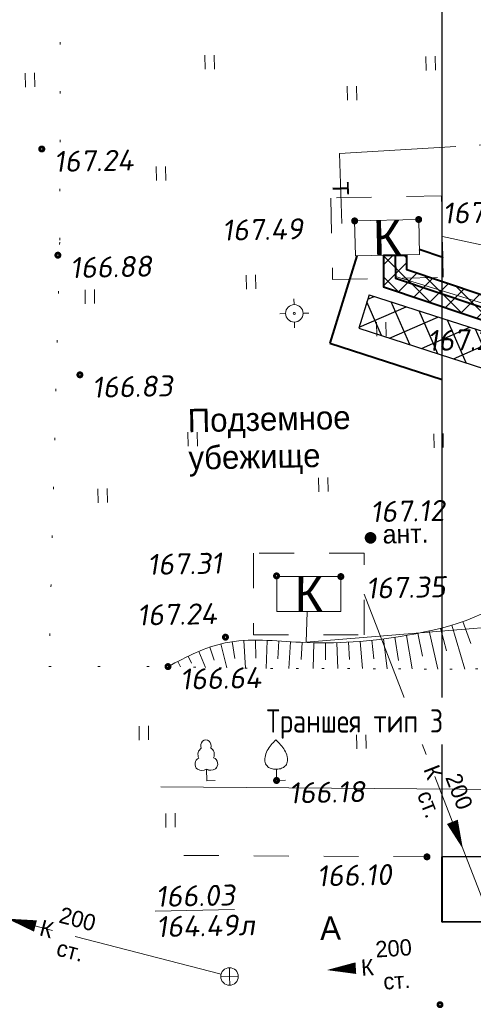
# Model space of a CAD drawing. Header units: millimetres. Extents: x 528565 to 529698, y -48331 to -46821.
# Tile 7 of 53: x 528760 to 528779, y -47355 to -47313. Entities that reach past the tile are written whole.
import ezdxf
from ezdxf import colors
from ezdxf.entities.mleader import LeaderData, LeaderLine
from ezdxf.enums import TextEntityAlignment as Align
from ezdxf.math import Vec2, Vec3

# ---------------------------------------------------------------- set-up
doc = ezdxf.new("R2010")
doc.units = ezdxf.units.MM
for name, pattern in [('DASHED2', [9.525, 6.35, -3.175]), ('LU024', [3, 1.5, -1.5]), ('LU1962', [2.1, 0.1, -2]), ('LU197', [9, 8, -1]), ('LUTT007', [1, 0, -1])]:
    doc.linetypes.add(name, pattern=pattern)
for name, color, linetype, lineweight in [('!ПОС_ограждение', 40, 'DASHED2', 40), ('!ПОС_траншея', 42, 'Continuous', 40), ('02 План', 7, 'Continuous', 25), ('ELEKTROSET_', 6, 'LU1191', 9), ('KANALIZACIA', 1, 'LU197', 13), ('OTMETKI', 7, 'Continuous', 13), ('SWAZ_', 1, 'LU133', 9), ('TEPLOSET_', 94, 'LU197', 13), ('TEXT', 7, 'Continuous', 13), ('TOPOGRAFIA', 7, 'Continuous', 13), ('ZDANIA', 7, 'Continuous', 15), ('Пожарка', 1, 'Continuous', 40), ('Уличн.ограждение', 172, 'FENCELINE1', 50), ('ЭС', 1, 'Continuous', 60)]:
    doc.layers.add(name, color=color, linetype=linetype, lineweight=lineweight)
doc.styles.add('SIMPLEX', font='arial.ttf')
doc.styles.add('SIMPLEX_K', font='txt')
doc.styles.add('Standard_k', font='simplex.shx', dxfattribs={"oblique": 10})
doc.styles.add('СГЕНЕРИР_СТИЛЬ_1', font='times.ttf')
doc.styles.add('тип1', font='txt.shx')
doc.linetypes.add('FENCELINE1', pattern='A,6.35,-2.54,[133,ltypeshp.shx,S=2.54,R=0,X=-2.54,Y=0],-2.54,25.4', length=36.83)
doc.linetypes.add('g5_474_2b', pattern='A,1,-0.25,[33,GUGK_2005.shx,S=1,R=0,X=0,Y=0],-0.25,1', length=2.5)
doc.linetypes.add('LU1191', pattern='A,1,-2,0.29,[131,ltypeshp01.shx,S=1.3,R=180,X=0.923,Y=0.65],0.29,[131,ltypeshp01.shx,S=1.3,R=180,X=1.3,Y=0.65],5,[131,ltypeshp01.shx,S=1.3,R=0,X=-1.3,Y=-0.65],0.58,[131,ltypeshp01.shx,S=1.3,R=0,X=-1.3,Y=-0.65],-2,3', length=14.16)
doc.linetypes.add('LU1193', pattern='A,1,-2,[131,ltypeshp01.shx,S=1.3,R=180,X=1.3,Y=0.65],6,[131,ltypeshp01.shx,S=1.3,R=0,X=-1.3,Y=-0.65],-2,3', length=14)
doc.linetypes.add('LU133', pattern='A,6,[133,ltypeshp.shx,S=0.25,R=0,X=-3,Y=0],-2', length=8)
doc.linetypes.add('связь', pattern='A,2.5,-1.5,["/",тип1,S=-1,R=0,X=0,Y=0.5],-1.5,2.5', length=8)

# ---------------------------------------------------------------- blocks, each defined once
blk = doc.blocks.new('U401t')
at = {"layer": 'TOPOGRAFIA'}
for p, q in [((-0.4, 0), (-0.4, 1.2)), ((0.4, 0), (0.4, 1.2))]:
    blk.add_line(p, q, dxfattribs=at)
blk = doc.blocks.new('Pk_blok')
at = {"color": 0, "linetype": 'Continuous', "lineweight": 13, "const_width": 0.25}
blk.add_lwpolyline([(-0.175, 0, 1), (0.175, 0, 1)], format="xyb", close=True, dxfattribs=at)
blk = doc.blocks.new('U3882')
at = {"layer": 'TOPOGRAFIA'}
blk.add_lwpolyline([(0, 0.979), (0, 0), (0.763, 0.002)], dxfattribs=at)
blk.add_open_spline([(0, 3.49), (0.141, 3.351), (0.418, 3.078), (0.765, 2.595), (0.966, 2.078), (0.998, 1.561), (0.774, 1.193), (0.42, 0.99), (0.001, 0.974), (-0.412, 0.987), (-0.76, 1.193), (-1.001, 1.549), (-0.965, 2.079), (-0.765, 2.595), (-0.418, 3.078), (-0.141, 3.351), (0, 3.49)], degree=3, knots=[0, 0, 0, 0, 0.605608, 1.185653, 1.776143, 2.240838, 2.642449, 2.990041, 3.470375, 3.950708, 4.268679, 4.696621, 5.161316, 5.751806, 6.331851, 6.937459, 6.937459, 6.937459, 6.937459], dxfattribs=at)
blk = doc.blocks.new('U388')
at = {"layer": 'TOPOGRAFIA'}
for p, q in [((0, 0.981), (0, 0)), ((0, 0), (0.72, 0.002))]:
    blk.add_line(p, q, dxfattribs=at)
for centre, major_axis, start_param, end_param in [((0, 3.005), (0, 0.495), 4.281299, 8.285072), ((-0.146, 2.251), (0, 0.618), 0.484745, 2.084745), ((0.146, 2.251), (0, 0.618), 4.19844, 5.79844), ((-0.498, 1.438), (0, 0.531), 0.280468, 2.547921), ((0.498, 1.438), (0, 0.531), 3.735264, 6.002717), ((-0.366, 1.885), (0, 0.992), 2.678506, 3.564479), ((0.366, 1.885), (0, 0.992), 2.718706, 3.604679)]:
    blk.add_ellipse(centre, major_axis=major_axis, ratio=0.9, start_param=start_param, end_param=end_param, dxfattribs=at)
blk = doc.blocks.new('MSTB_blok')
at = {"color": 0, "linetype": 'Continuous', "lineweight": 13, "const_width": 0.495}
blk.add_lwpolyline([(-0.2525, 0, 1), (0.2525, 0, 1)], format="xyb", close=True, dxfattribs=at)
blk = doc.blocks.new('TSO_blok')
at = {"color": 0, "linetype": 'Continuous', "lineweight": 15}
for p, q in [((0, 0.75), (0, 1.25)), ((-0.75, 0), (-1.25, 0)), ((0, -0.75), (0, -1.25)), ((0.75, 0), (1.25, 0))]:
    blk.add_line(p, q, dxfattribs=at)
at = {"color": 0, "linetype": 'Continuous', "lineweight": 15, "const_width": 0.075}
blk.add_lwpolyline([(-0.0875, 0, 1), (0.0875, 0, 1)], format="xyb", close=True, dxfattribs=at)
at = {"color": 0, "linetype": 'Continuous', "lineweight": 15}
blk.add_circle((0, 0), 0.75, dxfattribs=at)
blk = doc.blocks.new('A$C7B8D562C')
at = {"layer": 'ELEKTROSET_', "flags": 128}
blk.add_lwpolyline([(8.017, 7.127), (42.803, 6.855, 0.359703), (57.245, 17.965), (57.288, 28.745), (56.536, 61.276), (56.686, 111.972), (56.584, 152.796), (56.3, 156.155), (73.839, 156.515)], format="xyb", dxfattribs=at)
at = {"layer": 'ELEKTROSET_', "linetype": 'LU1193', "flags": 128}
blk.add_lwpolyline([(14.302, 14.64), (14.252, 13.341), (43.65, 15.736)], dxfattribs=at)
at = {"layer": 'KANALIZACIA'}
for p, q in [((31.202, 28.355), (20.104, 30.747)), ((22.668, 0.115), (16.747, 15.399))]:
    blk.add_line(p, q, dxfattribs=at)
at = {"layer": 'KANALIZACIA', "linetype": 'Continuous'}
blk.add_lwpolyline([(20.533, 5.622, 0.5, 0, 0), (20.988, 4.457, 0, 0, 0), (20.496, 5.715, 0, 0, 0)], format="xyseb", dxfattribs=at)
at = {"layer": 'SWAZ_', "linetype": 'LU133', "flags": 128}
blk.add_lwpolyline([(28.075, 25.973), (18.098, 29.025), (18.078, 29.953)], dxfattribs=at)
at = {"layer": 'TEPLOSET_', "flags": 128}
blk.add_lwpolyline([(15.785, 31.307), (15.694, 34.305), (63.954, 37.244)], dxfattribs=at)
at = {"layer": 'TOPOGRAFIA'}
for p, q in [((20.512, 14.066), (21.073, 12.18)), ((20.988, 14.219), (21.322, 13.276)), ((18.069, 13.543), (18.22, 12.554)), ((18.563, 13.623), (18.813, 12.186)), ((19.055, 13.714), (19.249, 12.733)), ((19.544, 13.816), (19.91, 12.176)), ((20.03, 13.933), (20.282, 12.965)), ((10.119, 13.117), (10.306, 12.559)), ((10.597, 13.261), (10.856, 12.23)), ((11.088, 13.357), (11.2, 12.633)), ((11.585, 13.407), (11.658, 12.217)), ((12.085, 13.422), (12.093, 12.643)), ((12.585, 13.411), (12.537, 12.208)), ((13.084, 13.385), (13.045, 12.62)), ((13.583, 13.353), (13.51, 12.202)), ((14.082, 13.325), (14.051, 12.59)), ((14.582, 13.308), (14.557, 12.199)), ((15.082, 13.303), (15.084, 12.581)), ((15.582, 13.311), (15.615, 12.198)), ((16.081, 13.332), (16.122, 12.59)), ((16.58, 13.367), (16.676, 12.197)), ((17.078, 13.413), (17.162, 12.617)), ((17.574, 13.472), (17.741, 12.194)), ((9.198, 12.729), (9.337, 12.432)), ((9.653, 12.936), (9.945, 12.248)), ((8.75, 12.505), (8.87, 12.273))]:
    blk.add_line(p, q, dxfattribs=at)
at = {"layer": 'TOPOGRAFIA', "linetype": 'LU024'}
for points in [[(20.067, 32.496), (15.319, 32.394), (15.394, 28.895), (20.142, 28.997)], [(16.748, 17.149), (11.999, 17.152), (11.997, 13.651), (16.746, 13.649)]]:
    blk.add_lwpolyline(points, close=True, dxfattribs=at)
at = {"layer": 'TOPOGRAFIA', "linetype": 'LU024', "flags": 128}
blk.add_lwpolyline([(49.501, 3.609), (37.608, 4.107), (19.444, 4.119), (8.017, 4.186)], dxfattribs=at)
at = {"layer": 'TOPOGRAFIA', "linetype": 'Continuous'}
blk.add_spline([(24.117, 38.99), (26.175, 32.475), (25.364, 29.081), (24.328, 26.431), (23.863, 20.579), (23.52, 15.968), (18.608, 13.631), (14.015, 13.328), (10.78, 13.303), (8.329, 12.286)], degree=3, dxfattribs=at)
at = {"layer": 'TOPOGRAFIA', "linetype": 'LUTT007', "lineweight": 20}
blk.add_spline([(8.329, 12.286), (11.552, 12.219), (19.141, 12.183), (26.191, 13.803), (26.997, 17.985), (27.162, 23.957), (28.052, 31.164), (27.057, 36.126), (24.117, 38.99)], degree=3, dxfattribs=at)
at = {"layer": 'ZDANIA'}
for points in [[(19.088, 31.475), (16.34, 31.416), (16.372, 29.916), (19.121, 29.975)], [(15.747, 16.149), (12.998, 16.151), (12.998, 14.651), (15.747, 14.649)]]:
    blk.add_lwpolyline(points, close=True, dxfattribs=at)
at = {"layer": 'OTMETKI', "linetype": 'Continuous', "xscale": 0.50000486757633, "yscale": 0.50000486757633, "zscale": 0.50000486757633, "rotation": 1.173488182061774}
for p in [(16.34, 31.416), (19.088, 31.475), (12.989, 16.178), (15.747, 16.149), (10.795, 13.548), (8.329, 12.286), (12.989, 7.397), (19.444, 4.119)]:
    blk.add_blockref('Pk_blok', p, dxfattribs=at)
at = {"layer": 'TOPOGRAFIA', "xscale": 0.50000486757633, "yscale": 0.50000486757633, "zscale": 0.50000486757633, "rotation": 1.173488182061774}
for name, p in [('U401t', (10.124, 37.93)), ('U401t', (19.608, 37.881)), ('U401t', (16.23, 36.597)), ('U401t', (11.898, 28.491)), ('U401t', (17.497, 26.47)), ('U401t', (9.399, 21.749)), ('U401t', (19.946, 21.68)), ('U401t', (14.997, 19.799)), ('U401t', (16.638, 8.759)), ('U388', (9.989, 7.389)), ('U3882', (12.989, 7.397)), ('U401t', (8.442, 5.388))]:
    blk.add_blockref(name, p, dxfattribs=at)
at = {"layer": 'TOPOGRAFIA', "linetype": 'Continuous', "xscale": 0.50000486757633, "yscale": 0.50000486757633, "zscale": 0.50000486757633, "rotation": 1.173488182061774}
for name, p in [('TSO_blok', (13.749, 27.446)), ('MSTB_blok', (17.023, 17.811))]:
    blk.add_blockref(name, p, dxfattribs=at)
at = {"layer": 'KANALIZACIA', "linetype": 'Continuous', "lineweight": 13, "style": 'SIMPLEX_K'}
blk.add_text('К', height=0.7, rotation=291.1766, dxfattribs=at).set_placement((19.708, 7.757), align=Align.MIDDLE)
for s, p in [('200', (20.22, 7.531)), ('ст.', (19.006, 6.796))]:
    blk.add_text(s, height=0.7, rotation=291.1766, dxfattribs=at).set_placement(p)
at = {"layer": 'KANALIZACIA', "linetype": 'Continuous', "lineweight": 13, "style": 'Standard_k', "oblique": 10}
blk.add_text('164.49л', height=0.9, rotation=1.1735, dxfattribs=at).set_placement((7.827, 0.67))
at = {"layer": 'OTMETKI', "style": 'Standard_k', "oblique": 10}
for s, p in [('167.60', (20.101, 32.197)), ('167.49', (10.634, 31.461)), ('167.29', (19.448, 26.728)), ('167.12', (16.997, 19.379)), ('167.35', (16.815, 16.098)), ('166.64', (8.831, 12.196)), ('166.18', (13.491, 7.307)), ('166.10', (14.701, 3.748)), ('%%u166.03', (7.782, 2.865))]:
    blk.add_text(s, height=0.9, rotation=1.1735, dxfattribs=at).set_placement(p, align=Align.TOP_LEFT)
at = {"layer": 'TEPLOSET_', "linetype": 'Continuous', "lineweight": 13, "style": 'SIMPLEX_K'}
blk.add_text('Т', height=0.7, rotation=271.7346, dxfattribs=at).set_placement((15.74, 32.806), align=Align.MIDDLE)
at = {"layer": 'TEXT', "style": 'SIMPLEX_K'}
for s, height, p in [('Подземное', 1, (9.187, 22.344)), ('убежище', 1, (9.22, 20.738)), ('ант.', 0.8, (17.549, 17.566)), ('А', 1, (14.864, 0.552))]:
    blk.add_text(s, height=height, rotation=1.1735, dxfattribs=at).set_placement(p)
at = {"layer": 'ZDANIA', "lineweight": 13, "style": 'SIMPLEX'}
for rotation, p in [(1.236, (17.73, 30.696)), (359.9673, (14.373, 15.4))]:
    blk.add_text('К', height=1.5, rotation=rotation, dxfattribs=at).set_placement(p, align=Align.MIDDLE)
blk = doc.blocks.new('_None')
blk = doc.blocks.new('*U143')
at = {"lineweight": 30}
h = blk.add_hatch(dxfattribs=at)
h.set_pattern_fill('ANSI31', color=6, scale=5, angle=645.1738, style=0)
h.set_pattern_definition([(330.174, (-0.1309, 0.48257), (0.310856, 0.542211), [])])
h.paths.add_polyline_path([(0.092, -0.338), (-19.211, -5.573), (-19.394, -4.897), (-0.092, 0.338)])
at = {"color": 6, "lineweight": 30}
for p, q in [((-0.092, 0.338), (-19.394, -4.897)), ((0.092, -0.338), (-0.092, 0.338)), ((0.092, -0.338), (-19.211, -5.573)), ((-19.211, -5.573), (-19.394, -4.897))]:
    blk.add_line(p, q, dxfattribs=at)
blk = doc.blocks.new('A$C3b05a69d')
at = {"layer": 'Пожарка', "linetype": 'связь'}
for p, q in [((68.209, -4.592), (74.911, -4.592)), ((74.911, -4.592), (75.836, -6.336))]:
    blk.add_line(p, q, dxfattribs=at)
for points in [[(12.159, 25.603), (12.202, 23.603), (57.817, 8.263)], [(57.817, 8.263), (57.817, -4.592), (68.209, -4.592), (68.206, -2.579)], [(75.836, -6.336), (91.543, -48.21)]]:
    blk.add_lwpolyline(points, dxfattribs=at)
at = {"layer": 'ЭС', "color": 5, "xscale": 1.999999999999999, "yscale": 1.999999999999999, "zscale": 1.999999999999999, "rotation": 146.238589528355}
blk.add_blockref('*U143', (20.778, 20.719), dxfattribs=at)
blk = doc.blocks.new('KK_blok')
at = {"color": 0, "linetype": 'Continuous', "lineweight": 13}
for q in [(-0.75, 0), (0, 0.75), (0, -0.75), (0.75, 0)]:
    blk.add_line((0, 0), q, dxfattribs=at)
blk.add_circle((0, 0), 0.75, dxfattribs=at)

msp = doc.modelspace()

# ---------------------------------------------------------------- hatches: boundary and pattern name
at = {"layer": '!ПОС_траншея', "lineweight": 0, "true_color": 0xcd2027}
h = msp.add_hatch(dxfattribs=at)
h.set_pattern_fill('ANSI37', color=242, scale=0.2)
edge = h.paths.add_edge_path()
edge.add_line((528818.581, -47209.23), (528818.581, -47208.226))
edge.add_line((528818.581, -47208.226), (528831.5, -47208.226))
edge.add_line((528818.581, -47209.23), (528831.499, -47209.246))
edge.add_line((528831.5, -47208.226), (528831.499, -47209.246))
edge = h.paths.add_edge_path()
edge.add_line((528775.247, -47323.039), (528776.247, -47323.039))
edge.add_line((528775.247, -47323.028), (528775.247, -47324.388))
edge.add_line((528775.247, -47324.388), (528797.271, -47331.787))
edge.add_line((528797.271, -47331.787), (528797.271, -47330.732))
edge.add_line((528797.271, -47330.732), (528776.247, -47323.669))
edge.add_line((528776.247, -47323.669), (528776.247, -47323.028))
h.paths.add_polyline_path([(528807.255, -47339.538), (528808.191, -47339.187), (528815.908, -47359.759), (528814.971, -47360.11)])
h = msp.add_hatch()
h.set_pattern_fill('ANSI37', color=6, scale=0.3, angle=-21.4795)
h.set_pattern_definition([(23.52052705, (54044.57705, 190351.0664), (-0.3801214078, 0.8733635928), []), (113.52052705, (54044.57705, 190351.0664), (-0.8733635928, -0.3801214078), [])])
h.paths.add_polyline_path([(528794.747, -47332.803), (528795.188, -47331.369), (528774.631, -47324.737), (528774.19, -47326.171)])

# ---------------------------------------------------------------- linework, layer by layer
at = {"layer": '!ПОС_ограждение', "linetype": 'FENCELINE1', "ltscale": 0.1}
for p, q in [((528772.945, -47326.82), (528777.77, -47328.377)), ((528777.77, -47351.661), (528777.77, -47348.862))]:
    msp.add_line(p, q, dxfattribs=at)
at = {"layer": '!ПОС_ограждение', "linetype": 'FENCELINE1', "ltscale": 0.1, "flags": 128}
for points in [[(528774.099, -47323.064), (528772.945, -47326.82)], [(528777.793, -47323.133), (528777.793, -47323.133), (528777.793, -47323.133), (528777.793, -47323.133), (528776.785, -47322.795)], [(528805.569, -47348.862), (528806.428, -47350.587), (528801.518, -47354.774), (528798.077, -47351.564), (528777.77, -47351.661)]]:
    msp.add_lwpolyline(points, dxfattribs=at)
at = {"layer": '!ПОС_траншея', "color": 242, "true_color": 0xcd2027}
msp.add_line((528775.247, -47323.039), (528776.247, -47323.039), dxfattribs=at)
msp.add_lwpolyline([(528775.247, -47323.028), (528775.247, -47324.388), (528797.271, -47331.787), (528797.271, -47330.732), (528776.247, -47323.669), (528776.247, -47323.028)], dxfattribs=at)
at = {"color": 6, "lineweight": 30}
for p, q in [((528774.631, -47324.737), (528774.19, -47326.171)), ((528774.631, -47324.737), (528795.188, -47331.369)), ((528774.19, -47326.171), (528794.747, -47332.803))]:
    msp.add_line(p, q, dxfattribs=at)
at = {"color": 1}
msp.add_lwpolyline([(528775.747, -47323.028), (528775.747, -47324.029), (528797.296, -47331.268)], dxfattribs=at)
at = {"layer": 'KANALIZACIA'}
msp.add_line((528753.301, -47350.009), (528768.275, -47353.902), dxfattribs=at)
at = {"layer": 'KANALIZACIA', "linetype": 'Continuous'}
for points in [[(528760.308, -47351.831, 0.5, 0, 0), (528759.098, -47351.516, 0, 0, 0), (528760.405, -47351.856, 0, 0, 0)], [(528774.06, -47353.639, 0.5, 0, 0), (528772.813, -47353.721, 0, 0, 0), (528774.16, -47353.632, 0, 0, 0)]]:
    msp.add_lwpolyline(points, format="xyseb", dxfattribs=at)
at = {"layer": 'TOPOGRAFIA'}
for p, q in [((528769.754, -47339.56), (528769.762, -47340.338)), ((528767.788, -47339.865), (528767.975, -47340.422)), ((528768.266, -47339.72), (528768.525, -47340.751)), ((528768.757, -47339.624), (528768.869, -47340.348)), ((528769.254, -47339.574), (528769.327, -47340.764)), ((528766.867, -47340.253), (528767.006, -47340.549)), ((528767.322, -47340.046), (528767.614, -47340.733)), ((528766.419, -47340.476), (528766.539, -47340.709))]:
    msp.add_line(p, q, dxfattribs=at)
at = {"layer": 'TOPOGRAFIA', "linetype": 'LU1962', "lineweight": 20}
msp.add_line((528760.888, -47340.69), (528765.998, -47340.696), dxfattribs=at)
msp.add_lwpolyline([(528761.383, -47311.79), (528761.348, -47322.479), (528760.888, -47340.69)], dxfattribs=at)
at = {"layer": 'TOPOGRAFIA', "linetype": 'LU024'}
msp.add_lwpolyline([(528777.735, -47320.485), (528772.987, -47320.587), (528773.063, -47324.086), (528777.811, -47323.984)], close=True, dxfattribs=at)
at = {"layer": 'ZDANIA'}
msp.add_lwpolyline([(528776.757, -47321.506), (528774.009, -47321.565), (528774.041, -47323.065), (528776.79, -47323.006)], close=True, dxfattribs=at)
at = {"layer": 'Уличн.ограждение', "color": 172, "linetype": 'g5_474_2b', "lineweight": 30, "true_color": 0x0000c2}
msp.add_lwpolyline([(528781.399, -47348.862), (528777.77, -47348.862), (528777.77, -47310.139)], dxfattribs=at)

# ---------------------------------------------------------------- block references
at = {"layer": '02 План'}
msp.add_blockref('A$C7B8D562C', (528757.669, -47352.981), dxfattribs=at)
at = {"layer": 'OTMETKI', "linetype": 'Continuous', "xscale": 0.50000486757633, "yscale": 0.50000486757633, "zscale": 0.50000486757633, "rotation": 1.173488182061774}
for p in [(528760.58, -47318.479), (528776.757, -47321.506), (528774.009, -47321.565), (528761.272, -47323.037), (528762.217, -47328.172), (528768.464, -47339.433), (528765.998, -47340.696), (528777.113, -47348.862), (528777.673, -47355.207)]:
    msp.add_blockref('Pk_blok', p, dxfattribs=at)
at = {"layer": 'TOPOGRAFIA', "xscale": 0.50000486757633, "yscale": 0.50000486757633, "zscale": 0.50000486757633, "rotation": 1.173488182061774}
for name, p in [('U401t', (528767.793, -47315.051)), ('U401t', (528777.277, -47315.1)), ('U401t', (528760.081, -47315.817)), ('U401t', (528773.899, -47316.384)), ('U401t', (528765.702, -47319.831)), ('U401t', (528769.566, -47324.49)), ('U401t', (528762.649, -47325.117)), ('U401t', (528775.165, -47326.511)), ('U401t', (528767.068, -47331.233)), ('U401t', (528777.615, -47331.301)), ('U401t', (528772.666, -47333.183)), ('U401t', (528763.199, -47333.661)), ('U401t', (528764.966, -47343.844)), ('U388', (528767.658, -47345.593)), ('U401t', (528766.111, -47347.593))]:
    msp.add_blockref(name, p, dxfattribs=at)
at = {"layer": 'TOPOGRAFIA', "linetype": 'Continuous', "xscale": 0.50000486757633, "yscale": 0.50000486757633, "zscale": 0.50000486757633, "rotation": 1.173488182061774}
for name, p in [('TSO_blok', (528771.418, -47325.535)), ('MSTB_blok', (528774.692, -47335.17)), ('KK_blok', (528768.638, -47353.997))]:
    msp.add_blockref(name, p, dxfattribs=at)

# ---------------------------------------------------------------- texts
at = {"layer": 'KANALIZACIA', "linetype": 'Continuous', "lineweight": 13, "style": 'SIMPLEX_K'}
for s, rotation, p in [('200', 345.4246, (528761.271, -47351.672)), ('ст.', 345.4246, (528761.158, -47353.086)), ('200', 3.7734, (528774.924, -47353.185)), ('ст.', 3.7734, (528775.263, -47354.563))]:
    msp.add_text(s, height=0.7, rotation=rotation, dxfattribs=at).set_placement(p)
at = {"layer": 'KANALIZACIA', "linetype": 'Continuous', "lineweight": 13, "style": 'Standard_k', "oblique": 10}
msp.add_text('164.49л', height=0.9, rotation=1.1735, dxfattribs=at).set_placement((528765.496, -47352.312))
at = {"layer": 'KANALIZACIA', "linetype": 'Continuous', "lineweight": 13, "style": 'SIMPLEX_K'}
for rotation, p in [(345.4246, (528760.788, -47351.955)), (3.7734, (528774.555, -47353.606))]:
    msp.add_text('К', height=0.7, rotation=rotation, dxfattribs=at).set_placement(p, align=Align.MIDDLE)
at = {"layer": 'OTMETKI', "style": 'Standard_k', "oblique": 10}
for s, p in [('167.24', (528761.082, -47318.569)), ('167.49', (528768.303, -47321.52)), ('166.88', (528761.774, -47323.126)), ('166.83', (528762.718, -47328.262)), ('167.12', (528774.666, -47333.602)), ('167.31', (528765.094, -47335.867)), ('167.24', (528764.658, -47338.037)), ('166.10', (528772.37, -47349.233)), ('%%u166.03', (528765.451, -47350.116))]:
    msp.add_text(s, height=0.9, rotation=1.1735, dxfattribs=at).set_placement(p, align=Align.TOP_LEFT)
at = {"layer": 'TEPLOSET_', "linetype": 'Continuous', "lineweight": 13, "style": 'SIMPLEX_K'}
msp.add_text('Т', height=0.7, rotation=271.7346, dxfattribs=at).set_placement((528773.409, -47320.175), align=Align.MIDDLE)
at = {"layer": 'TEXT', "style": 'SIMPLEX_K'}
for s, height, p in [('Подземное', 1, (528766.856, -47330.637)), ('убежище', 1, (528766.889, -47332.243)), ('ант.', 0.8, (528775.218, -47335.415)), ('А', 1, (528772.533, -47352.429))]:
    msp.add_text(s, height=height, rotation=1.1735, dxfattribs=at).set_placement(p)
at = {"layer": 'ZDANIA', "lineweight": 13, "style": 'SIMPLEX'}
msp.add_text('К', height=1.5, rotation=1.236, dxfattribs=at).set_placement((528775.399, -47322.286), align=Align.MIDDLE)

# ---------------------------------------------------------------- next in the draw order: leaders
at = {"color": 64}
ml = msp.add_multileader_mtext('Standard', dxfattribs=at)
ml.set_content('\\A1;{\\Fcs_gost2304|c204;Траншея тип \\Fcs_gost2304|c0;3}', color=64, style='СГЕНЕРИР_СТИЛЬ_1')
ml.set_leader_properties()
ml.set_arrow_properties(name='NONE')
ml.build(insert=Vec2(0, 0))
ml.multileader.update_dxf_attribs({"text_left_attachment_type": 6, "text_right_attachment_type": 6, "arrow_head_size": 1})
ctx = ml.context
ctx.base_point, ctx.char_height, ctx.arrow_head_size, ctx.landing_gap_size, ctx.plane_origin = Vec3(528770.216, -47343.777, 1.713), 1, 1, 0.01, Vec3(528762.242, -47353.405, 1.713)
ctx.left_attachment, ctx.right_attachment = 6, 6
notes = []
notes.append((ctx, [(1, (1, 1, 0), (528781.552, -47343.777, 1.713), (-1, 0), 1.9, [(0, [(528789.357, -47336.995, 1.713)], 0, [])])]))
ctx.mtext.insert, ctx.mtext.width, ctx.mtext.defined_height, ctx.mtext.flow_direction = Vec3(528770.226, -47342.527, 1.713), 1.600497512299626e-12, 3.354, 5
ctx.mtext.has_bg_fill, ctx.mtext.bg_color, ctx.mtext.bg_scale_factor, ctx.mtext.bg_transparency, ctx.mtext.use_window_bg_color = 1, -1027028792, 1.5, 0, 1
for ctx, leaders in notes:
    for number, flags, end, landing, length, lines in leaders:
        leader = LeaderData()
        leader.index, (leader.has_last_leader_line, leader.has_dogleg_vector, leader.attachment_direction) = number, flags
        leader.last_leader_point, leader.dogleg_vector, leader.dogleg_length = Vec3(end), Vec3(landing), length
        for number, points, colour, breaks in lines:
            line = LeaderLine()
            line.index, line.vertices, line.color, line.breaks = number, Vec3.list(points), colors.encode_raw_color(colour), breaks
            leader.lines.append(line)
        ctx.leaders.append(leader)

# ---------------------------------------------------------------- next in the draw order: linework, layer by layer
at = {"layer": 'KANALIZACIA', "linetype": 'Continuous'}
msp.add_lwpolyline([(528778.202, -47347.36, 0.5, 0, 0), (528778.657, -47348.524, 0, 0, 0), (528778.165, -47347.267, 0, 0, 0)], format="xyseb", dxfattribs=at)
at = {"layer": 'TOPOGRAFIA'}
for p, q in [((528777.699, -47339.049), (528777.951, -47340.017)), ((528778.181, -47338.916), (528778.742, -47340.802)), ((528778.657, -47338.762), (528778.991, -47339.705)), ((528775.243, -47339.509), (528775.41, -47340.788)), ((528775.738, -47339.439), (528775.889, -47340.427)), ((528776.232, -47339.358), (528776.482, -47340.795)), ((528776.723, -47339.267), (528776.918, -47340.248)), ((528777.213, -47339.165), (528777.579, -47340.805)), ((528770.254, -47339.57), (528770.206, -47340.773)), ((528770.753, -47339.596), (528770.713, -47340.361)), ((528771.252, -47339.628), (528771.179, -47340.779)), ((528771.751, -47339.656), (528771.72, -47340.391)), ((528772.251, -47339.674), (528772.226, -47340.782)), ((528772.751, -47339.678), (528772.753, -47340.4)), ((528773.251, -47339.67), (528773.283, -47340.783)), ((528773.75, -47339.649), (528773.791, -47340.391)), ((528774.249, -47339.615), (528774.344, -47340.784)), ((528774.747, -47339.568), (528774.831, -47340.364))]:
    msp.add_line(p, q, dxfattribs=at)
at = {"layer": 'TOPOGRAFIA', "linetype": 'LU024'}
msp.add_lwpolyline([(528774.417, -47335.832), (528769.668, -47335.83), (528769.666, -47339.33), (528774.415, -47339.332)], close=True, dxfattribs=at)
at = {"layer": 'ZDANIA'}
msp.add_lwpolyline([(528773.416, -47336.832), (528770.667, -47336.83), (528770.666, -47338.33), (528773.415, -47338.332)], close=True, dxfattribs=at)

# ---------------------------------------------------------------- next in the draw order: block references
at = {"color": 1, "xscale": 0.5, "yscale": 0.5, "zscale": 0.5}
msp.add_blockref('A$C3b05a69d', (528769.668, -47335.83), dxfattribs=at)
at = {"layer": 'OTMETKI', "linetype": 'Continuous', "xscale": 0.50000486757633, "yscale": 0.50000486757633, "zscale": 0.50000486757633, "rotation": 1.173488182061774}
for p in [(528770.657, -47336.803), (528773.416, -47336.832), (528770.658, -47345.584)]:
    msp.add_blockref('Pk_blok', p, dxfattribs=at)
at = {"layer": 'TOPOGRAFIA', "xscale": 0.50000486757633, "yscale": 0.50000486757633, "zscale": 0.50000486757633, "rotation": 1.173488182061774}
for name, p in [('U401t', (528774.307, -47344.222)), ('U3882', (528770.658, -47345.584))]:
    msp.add_blockref(name, p, dxfattribs=at)

# ---------------------------------------------------------------- next in the draw order: texts
at = {"layer": 'KANALIZACIA', "linetype": 'Continuous', "lineweight": 13, "style": 'SIMPLEX_K'}
msp.add_text('К', height=0.7, rotation=291.1766, dxfattribs=at).set_placement((528777.376, -47345.224), align=Align.MIDDLE)
for s, p in [('200', (528777.889, -47345.451)), ('ст.', (528776.675, -47346.186))]:
    msp.add_text(s, height=0.7, rotation=291.1766, dxfattribs=at).set_placement(p)
at = {"layer": 'OTMETKI', "style": 'Standard_k', "oblique": 10}
for s, p in [('167.35', (528774.484, -47336.883)), ('166.64', (528766.5, -47340.785)), ('166.18', (528771.16, -47345.674))]:
    msp.add_text(s, height=0.9, rotation=1.1735, dxfattribs=at).set_placement(p, align=Align.TOP_LEFT)
at = {"layer": 'ZDANIA', "lineweight": 13, "style": 'SIMPLEX'}
msp.add_text('К', height=1.5, rotation=359.9673, dxfattribs=at).set_placement((528772.041, -47337.581), align=Align.MIDDLE)

doc.saveas('drawing.dxf')
